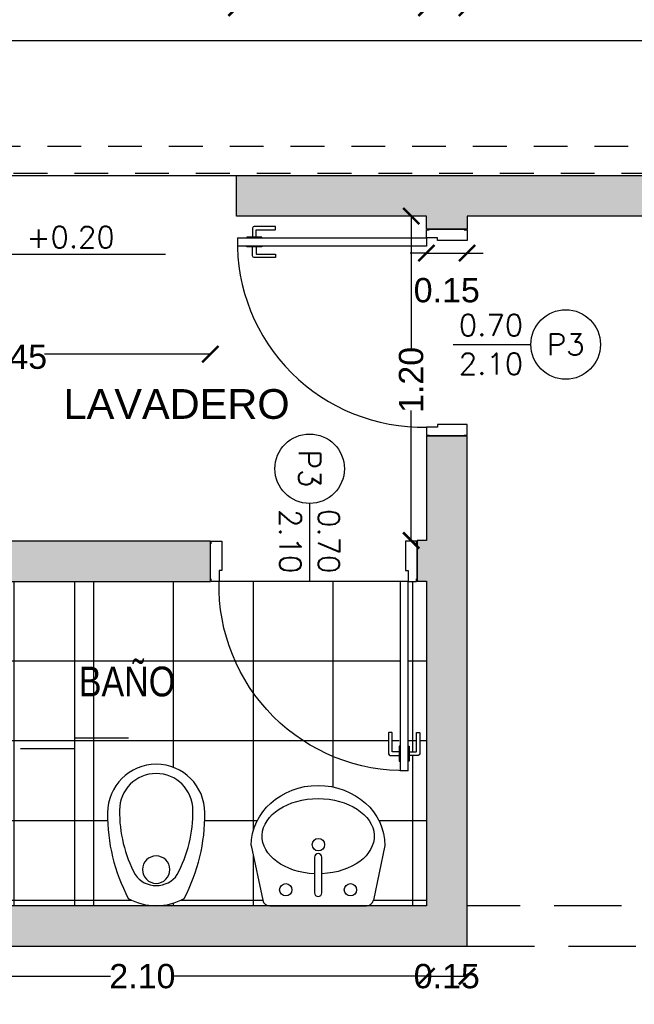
# Model space of a CAD drawing. Header units: millimetres. Extents: x 201 to 840, y 135 to 685.
# Tile 175 of 219: x 327.83 to 330.11, y 344.3 to 347.94. Entities that reach past the tile are written whole.
import ezdxf
from ezdxf.enums import TextEntityAlignment as Align

# ---------------------------------------------------------------- set-up
doc = ezdxf.new("R2010")
doc.units = ezdxf.units.MM
doc.linetypes.add('HIDDEN', pattern=[0.375, 0.25, -0.125])
doc.linetypes.add('HIDDEN2', pattern=[0.1875, 0.125, -0.0625])
for name, color, linetype in [('02', 2, 'Continuous'), ('ABERTURAS', 2, 'Continuous'), ('cota', 2, 'Continuous'), ('L1', 2, 'Continuous'), ('LLENO MURO', 251, 'Continuous'), ('muro', 6, 'Continuous'), ('NIVELES', 1, 'Continuous'), ('piso', 1, 'Continuous'), ('pluvial', 30, 'Continuous'), ('PROYECCIONES', 2, 'Continuous'), ('SANITARIO ARTEF', 2, 'Continuous'), ('TEXT', 4, 'Continuous')]:
    doc.layers.add(name, color=color, linetype=linetype)
doc.styles.add('ARIAL', font='arial.ttf', dxfattribs={"height": 0.06})
doc.styles.add('ROMANS', font='romans.shx')
doc.styles.add('STYLE1', font='ARIALUNI.TTF', dxfattribs={"height": 0.09})
doc.dimstyles.new('D3', dxfattribs={"dimscale": 0, "dimtxt": 0.09, "dimasz": 0.06, "dimexe": 0, "dimexo": 0.15, "dimgap": 0, "dimtad": 0, "dimzin": 0, "dimdsep": 46, "dimtxsty": 'STYLE1', "dimblk": 'ARCHTICK', "dimcen": 1, "dimse1": 1, "dimse2": 1, "dimclrd": 1, "dimclre": 1, "dimclrt": 3, "dimadec": 0, "dimazin": 0, "dimtfac": 1, "dimtmove": 2, "dimatfit": 1, "dimldrblk": 'OPEN90', "dimfxl": 1, "dimtolj": 1, "dimtzin": 0, "dimarcsym": 0})
pattern_1 = [(90, (315.1155305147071, 345.8632570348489), (-0.295275, 5.551115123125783e-17), []), (180, (315.1155305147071, 345.8632570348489), (-5.551115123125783e-17, -0.295275), [])]

# ---------------------------------------------------------------- blocks, each defined once
blk = doc.blocks.new('_ARCHTICK')
at = {"color": 0, "linetype": 'ByBlock', "const_width": 0.15}
blk.add_lwpolyline([(-0.5, -0.5), (0.5, 0.5)], dxfattribs=at)
blk = doc.blocks.new('*D45')
at = {"layer": 'cota', "color": 1, "lineweight": -2}
blk.add_line((331.7860214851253, 347.9851109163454), (329.4890547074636, 347.9851109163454), dxfattribs=at)
at = {"layer": 'DEFPOINTS', "color": 0}
for p in [(329.4890547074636, 347.9851109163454), (329.4890547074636, 347.2142263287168), (331.7860214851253, 347.2142263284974)]:
    blk.add_point(p, dxfattribs=at)
at = {"layer": 'cota', "color": 1, "lineweight": -2, "xscale": 0.06, "yscale": 0.06, "zscale": 0.06, "rotation": 180}
blk.add_blockref('_ARCHTICK', (329.4890547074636, 347.9851109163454), dxfattribs=at)
at = {"layer": 'cota', "color": 1, "lineweight": -2, "xscale": 0.06, "yscale": 0.06, "zscale": 0.06}
blk.add_blockref('_ARCHTICK', (331.7860214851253, 347.9851109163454), dxfattribs=at)
at = {"layer": 'cota', "color": 3, "insert": (330.1110214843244, 348.0626189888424), "char_height": 0.09, "attachment_point": 5, "style": 'STYLE1'}
blk.add_mtext('\\A1;2.30', dxfattribs=at)
blk = doc.blocks.new('_OPEN90')
at = {"color": 0, "linetype": 'ByBlock'}
for p, q in [((0, 0), (-1, 0)), ((-0.5, 0.5), (0, 0)), ((0, 0), (-0.5, -0.5))]:
    blk.add_line(p, q, dxfattribs=at)
blk = doc.blocks.new('*D46')
at = {"layer": 'cota', "color": 1, "lineweight": -2}
for p, q in [((329.3390547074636, 347.9851109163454), (329.2790547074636, 347.9851109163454)), ((329.4890547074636, 347.9851109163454), (329.3390547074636, 347.9851109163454)), ((329.4890547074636, 347.9851109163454), (329.5490547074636, 347.9851109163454))]:
    blk.add_line(p, q, dxfattribs=at)
at = {"layer": 'DEFPOINTS', "color": 0}
for p in [(329.3390547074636, 347.9851109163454), (329.3390547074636, 347.222531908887), (329.4890547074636, 347.2225319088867)]:
    blk.add_point(p, dxfattribs=at)
at = {"layer": 'cota', "color": 1, "lineweight": -2, "xscale": 0.06, "yscale": 0.06, "zscale": 0.06}
blk.add_blockref('_ARCHTICK', (329.3390547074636, 347.9851109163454), dxfattribs=at)
at = {"layer": 'cota', "color": 1, "lineweight": -2, "xscale": 0.06, "yscale": 0.06, "zscale": 0.06, "rotation": 180}
blk.add_blockref('_ARCHTICK', (329.4890547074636, 347.9851109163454), dxfattribs=at)
at = {"layer": 'cota', "color": 3, "insert": (329.4140547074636, 348.0451109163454), "char_height": 0.09, "attachment_point": 5, "style": 'STYLE1'}
blk.add_mtext('\\A1;0.15', dxfattribs=at)
blk = doc.blocks.new('*D47')
at = {"layer": 'cota', "color": 1, "lineweight": -2}
blk.add_line((328.6360214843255, 347.9851109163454), (327.2360214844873, 347.9851109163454), dxfattribs=at)
at = {"layer": 'DEFPOINTS', "color": 0}
for p in [(327.2360214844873, 347.9851109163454), (327.2360214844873, 347.257346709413), (328.6360214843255, 347.2573467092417)]:
    blk.add_point(p, dxfattribs=at)
at = {"layer": 'cota', "color": 1, "lineweight": -2, "xscale": 0.06, "yscale": 0.06, "zscale": 0.06, "rotation": 180}
blk.add_blockref('_ARCHTICK', (327.2360214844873, 347.9851109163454), dxfattribs=at)
at = {"layer": 'cota', "color": 1, "lineweight": -2, "xscale": 0.06, "yscale": 0.06, "zscale": 0.06}
blk.add_blockref('_ARCHTICK', (328.6360214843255, 347.9851109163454), dxfattribs=at)
at = {"layer": 'cota', "color": 3, "insert": (327.9360214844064, 348.0748035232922), "char_height": 0.09, "attachment_point": 5, "style": 'STYLE1'}
blk.add_mtext('\\A1;1.40', dxfattribs=at)
blk = doc.blocks.new('*D48')
at = {"layer": 'cota', "color": 1, "lineweight": -2}
blk.add_line((329.3390547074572, 347.9851109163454), (328.6360214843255, 347.9851109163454), dxfattribs=at)
at = {"layer": 'DEFPOINTS', "color": 0}
for p in [(328.6360214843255, 347.9851109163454), (328.6360214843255, 347.2142263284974), (329.3390547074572, 347.2142263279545)]:
    blk.add_point(p, dxfattribs=at)
at = {"layer": 'cota', "color": 1, "lineweight": -2, "xscale": 0.06, "yscale": 0.06, "zscale": 0.06, "rotation": 180}
blk.add_blockref('_ARCHTICK', (328.6360214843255, 347.9851109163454), dxfattribs=at)
at = {"layer": 'cota', "color": 1, "lineweight": -2, "xscale": 0.06, "yscale": 0.06, "zscale": 0.06}
blk.add_blockref('_ARCHTICK', (329.3390547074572, 347.9851109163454), dxfattribs=at)
at = {"layer": 'cota', "color": 3, "insert": (328.9590001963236, 348.0675381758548), "char_height": 0.09, "attachment_point": 5, "style": 'STYLE1'}
blk.add_mtext('\\A1;0.70', dxfattribs=at)
blk = doc.blocks.new('*D51')
at = {"layer": 'cota', "color": 1, "lineweight": -2}
for p, q in [((327.0860214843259, 348.1775582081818), (329.3921367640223, 348.1775582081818)), ((331.9360214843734, 348.1775582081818), (329.6299062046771, 348.1775582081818))]:
    blk.add_line(p, q, dxfattribs=at)
at = {"layer": 'DEFPOINTS', "color": 0}
for p in [(331.9360214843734, 348.1775582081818), (327.0860214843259, 347.3725319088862), (331.9360214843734, 347.3725319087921)]:
    blk.add_point(p, dxfattribs=at)
at = {"layer": 'cota', "color": 1, "lineweight": -2, "xscale": 0.06, "yscale": 0.06, "zscale": 0.06, "rotation": 180}
blk.add_blockref('_ARCHTICK', (327.0860214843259, 348.1775582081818), dxfattribs=at)
at = {"layer": 'cota', "color": 1, "lineweight": -2, "xscale": 0.06, "yscale": 0.06, "zscale": 0.06}
blk.add_blockref('_ARCHTICK', (331.9360214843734, 348.1775582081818), dxfattribs=at)
at = {"layer": 'cota', "color": 3, "insert": (329.5110214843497, 348.1775582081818), "char_height": 0.09, "attachment_point": 5, "style": 'STYLE1'}
blk.add_mtext('\\A1;4.85', dxfattribs=at)
blk = doc.blocks.new('*D60')
at = {"layer": 'cota', "color": 1, "lineweight": -2}
for p, q in [((329.2824255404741, 347.2142263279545), (329.2824255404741, 346.7203772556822)), ((329.2824255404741, 346.0132570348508), (329.2824255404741, 346.495254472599))]:
    blk.add_line(p, q, dxfattribs=at)
at = {"layer": 'DEFPOINTS', "color": 0}
for p in [(329.2824255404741, 347.2142263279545), (329.3390547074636, 347.2142263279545), (329.3390547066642, 346.0132570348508)]:
    blk.add_point(p, dxfattribs=at)
at = {"layer": 'cota', "color": 1, "lineweight": -2, "xscale": 0.06, "yscale": 0.06, "zscale": 0.06}
for p, rotation in [((329.2824255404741, 347.2142263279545), 90), ((329.2824255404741, 346.0132570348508), 270)]:
    blk.add_blockref('_ARCHTICK', p, dxfattribs=dict(at, rotation=rotation))
at = {"layer": 'cota', "color": 3, "insert": (329.282425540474, 346.6078158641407), "char_height": 0.09, "attachment_point": 5, "rotation": 90, "style": 'STYLE1'}
blk.add_mtext('\\A1;1.20', dxfattribs=at)
blk = doc.blocks.new('*D61')
at = {"layer": 'cota', "color": 1, "lineweight": -2}
for p, q in [((327.086021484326, 346.7032647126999), (327.6996777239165, 346.7032647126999)), ((328.5390706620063, 346.7032647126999), (327.9254144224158, 346.7032647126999))]:
    blk.add_line(p, q, dxfattribs=at)
at = {"layer": 'DEFPOINTS', "color": 0}
for p in [(328.5390706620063, 346.7032647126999), (327.086021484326, 346.0198078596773), (328.5390706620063, 346.0115022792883)]:
    blk.add_point(p, dxfattribs=at)
at = {"layer": 'cota', "color": 1, "lineweight": -2, "xscale": 0.06, "yscale": 0.06, "zscale": 0.06, "rotation": 180}
blk.add_blockref('_ARCHTICK', (327.086021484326, 346.7032647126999), dxfattribs=at)
at = {"layer": 'cota', "color": 1, "lineweight": -2, "xscale": 0.06, "yscale": 0.06, "zscale": 0.06}
blk.add_blockref('_ARCHTICK', (328.5390706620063, 346.7032647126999), dxfattribs=at)
at = {"layer": 'cota', "color": 3, "insert": (327.8125460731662, 346.6932482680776), "char_height": 0.09, "attachment_point": 5, "style": 'STYLE1'}
blk.add_mtext('\\A1;1.45', dxfattribs=at)
blk = doc.blocks.new('A2')
at = {"layer": '02'}
for centre, radius, start, end in [((-0.3438701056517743, 0), 0.18, 90.00000000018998, 180), ((-0.3364057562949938, -0.4821972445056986), 0.6622393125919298, 62.19066495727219, 90.64581604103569), ((-0.3536606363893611, -1.647987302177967e-17), 0.1356770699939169, 90.00000000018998, 180), ((-0.3480342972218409, -0.3634617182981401), 0.4991704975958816, 62.19066495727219, 90.64581604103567), ((-0.1703938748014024, -1.647987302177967e-17), 0.09562499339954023, 0, 54.71443519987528), ((-0.2090569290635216, 0), 0.2090569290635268, 330.3070498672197, 29.69295013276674), ((-0.3438701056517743, 0), 0.18, 180, 269.99999999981), ((-0.3536606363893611, -1.647987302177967e-17), 0.1356770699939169, 180, 269.99999999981), ((-0.1703938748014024, -1.647987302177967e-17), 0.09562499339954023, 305.2855648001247, 0), ((-0.3480342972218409, 0.3634617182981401), 0.4991704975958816, 269.3541839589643, 297.8093350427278), ((-0.3364057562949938, 0.4821972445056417), 0.6622393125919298, 269.3541839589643, 297.8093350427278)]:
    blk.add_arc(centre, radius, start, end, dxfattribs=at)
blk = doc.blocks.new('GBBRT')
at = {"layer": 'SANITARIO ARTEF', "ltscale": 0.01}
blk.add_circle((294.9322348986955, 272.9143749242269), 0.05072785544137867, dxfattribs=at)
at = {"layer": 'SANITARIO ARTEF', "ltscale": 0.8, "xscale": -1, "rotation": 270}
blk.add_blockref('A2', (294.9322348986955, 273.0480859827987), dxfattribs=at)
blk = doc.blocks.new('3T45G')
for p, q in [((295.2426281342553, 272.8853634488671), (295.2849203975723, 273.08710523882)), ((295.6687598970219, 273.1080897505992), (295.3110233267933, 273.1080897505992)), ((295.7373531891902, 272.8853634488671), (295.6949132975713, 273.0868708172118)), ((295.4759473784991, 273.060218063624), (295.4759473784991, 272.9287974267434)), ((295.5030766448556, 272.9287974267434), (295.5030766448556, 273.060218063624)), ((295.4759473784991, 272.9287974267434), (295.4763494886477, 272.9287974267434))]:
    blk.add_line(p, q)
for centre in [(295.3703164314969, 273.0488886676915), (295.6096648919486, 273.0488886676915)]:
    blk.add_circle(centre, 0.02265874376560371)
at = {"ltscale": 0.01}
blk.add_circle((295.4888459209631, 272.8817301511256), 0.02303431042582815, dxfattribs=at)
for centre, radius, start, end in [((295.3110233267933, 273.0813625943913), 0.02672715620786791, 90, 167.5925814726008), ((295.6687598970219, 273.0813625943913), 0.02672715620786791, 11.89336487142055, 90), ((295.4895120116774, 273.060218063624), 0.01356463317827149, 0, 180), ((295.4895120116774, 272.9287974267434), 0.01356463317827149, 180, 0)]:
    blk.add_arc(centre, radius, start, end)
at = {"extrusion": (0, 0, -1)}
for centre, major_axis, ratio, start_param, end_param in [((295.4898439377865, 272.8506247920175), (0.2073273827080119, -2.101736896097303e-12), 0.672131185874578, -1.506927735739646, 4.645311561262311), ((295.4899906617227, 272.8853634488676), (-0.2473625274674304, 0), 0.9004043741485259, 3.141592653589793, 6.283185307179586)]:
    blk.add_ellipse(centre, major_axis=major_axis, ratio=ratio, start_param=start_param, end_param=end_param, dxfattribs=at)
blk = doc.blocks.new('A$C5686393C')
at = {"layer": '02'}
for points in [[(0.03946607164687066, 0.06929181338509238), (0.01468134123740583, 0.06929181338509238, -0.4142135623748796), (0.01268134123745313, 0.07129181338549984), (0.01268134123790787, 0.1396105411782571, 0.4142135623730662), (0.01068134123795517, 0.1416105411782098), (0.002000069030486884, 0.1416105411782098, 0.414213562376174), (6.903007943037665e-08, 0.1396105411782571), (6.903007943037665e-08, 0.06295117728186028, 0.4142135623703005), (0.006340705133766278, 0.05661054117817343), (0.03946607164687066, 0.05661054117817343)], [(0.07589661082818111, 0.06929181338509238), (0.1006813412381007, 0.06929181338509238, 0.4142135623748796), (0.1026813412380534, 0.07129181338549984), (0.1026813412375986, 0.1396105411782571, -0.4142135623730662), (0.1046813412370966, 0.1416105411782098), (0.1133626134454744, 0.1416105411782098, -0.414213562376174), (0.1153626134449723, 0.1396105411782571), (0.1153626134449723, 0.06295117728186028, -0.4142135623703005), (0.1090219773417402, 0.05661054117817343), (0.07589661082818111, 0.05661054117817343)]]:
    blk.add_lwpolyline(points, format="xyb", dxfattribs=at)
for points in [[(0.04268134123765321, 0.09082734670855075), (0.03946607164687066, 0.09082734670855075), (0.03946607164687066, 0.03507500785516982), (0.04268134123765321, 0.03507500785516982)], [(0.0726813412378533, 0.09082734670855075), (0.07589661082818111, 0.09082734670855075), (0.07589661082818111, 0.03507500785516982), (0.0726813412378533, 0.03507500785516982)]]:
    blk.add_lwpolyline(points, dxfattribs=at)
at = {"layer": 'ABERTURAS', "ltscale": 0.01}
for points in [[(0.01268134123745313, 0.8401316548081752), (0.01268134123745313, 0.8501316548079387), (0.04268134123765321, 0.8501316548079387), (0.05268134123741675, 0.8501316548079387), (0.05268134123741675, 0.8001316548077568), (0.05268134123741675, 0.7411316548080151), (0.04268134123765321, 0.7411316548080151), (0.04268134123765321, 0.7001316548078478), (0.01268134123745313, 0.7001316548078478), (0.01268134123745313, 0.7101316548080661)], [(0.7726813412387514, 0.8401316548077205), (0.7726813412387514, 0.850131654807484), (0.7426813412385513, 0.850131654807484), (0.7326813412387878, 0.850131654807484), (0.7326813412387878, 0.8001316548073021), (0.7326813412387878, 0.7411316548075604), (0.7426813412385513, 0.7411316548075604), (0.7426813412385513, 0.700131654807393), (0.7726813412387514, 0.700131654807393), (0.7726813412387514, 0.7101316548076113)], [(0.04268134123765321, 0.0001316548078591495), (0.04268134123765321, 0.7001316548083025), (0.0726813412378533, 0.7001316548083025), (0.0726813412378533, 0.0001316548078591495)], [(0.04268134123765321, 0.0001316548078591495), (0.0726813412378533, 0.0001316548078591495)]]:
    blk.add_lwpolyline(points, dxfattribs=at)
at = {"layer": 'ABERTURAS', "color": 1, "ltscale": 0.01}
blk.add_arc((0.0576813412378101, 0.6851316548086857), 0.6851642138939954, 268.7455483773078, 1.254451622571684, dxfattribs=at)
at = {"layer": 'muro'}
for points in [[(0.0101813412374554, 0.7001316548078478), (0.0101813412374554, 0.8501316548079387)], [(0.7751813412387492, 0.700131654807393), (0.7751813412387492, 0.850131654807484)]]:
    blk.add_lwpolyline(points, dxfattribs=at)
blk = doc.blocks.new('*D291')
at = {"layer": 'cota', "color": 1, "lineweight": -2}
for p, q in [((327.236021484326, 344.4005115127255), (328.1699425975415, 344.4005115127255)), ((329.3390547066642, 344.4005115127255), (328.4051335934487, 344.4005115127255))]:
    blk.add_line(p, q, dxfattribs=at)
at = {"layer": 'DEFPOINTS', "color": 0}
for p in [(329.3390547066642, 344.6615022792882), (327.236021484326, 344.5115022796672), (327.236021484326, 344.4005115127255)]:
    blk.add_point(p, dxfattribs=at)
at = {"layer": 'cota', "color": 1, "lineweight": -2, "xscale": 0.06, "yscale": 0.06, "zscale": 0.06, "rotation": 180}
blk.add_blockref('_ARCHTICK', (327.236021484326, 344.4005115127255), dxfattribs=at)
at = {"layer": 'cota', "color": 1, "lineweight": -2, "xscale": 0.06, "yscale": 0.06, "zscale": 0.06}
blk.add_blockref('_ARCHTICK', (329.3390547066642, 344.4005115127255), dxfattribs=at)
at = {"layer": 'cota', "color": 3, "insert": (328.2875380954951, 344.4005115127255), "char_height": 0.09, "attachment_point": 5, "style": 'STYLE1'}
blk.add_mtext('\\A1;2.10', dxfattribs=at)
blk = doc.blocks.new('*D292')
at = {"layer": 'cota', "color": 1, "lineweight": -2}
for p, q in [((329.3390547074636, 347.0774660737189), (329.2790547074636, 347.0774660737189)), ((329.3390547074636, 347.0774660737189), (329.4890547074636, 347.0774660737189)), ((329.4890547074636, 347.0774660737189), (329.5490547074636, 347.0774660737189))]:
    blk.add_line(p, q, dxfattribs=at)
at = {"layer": 'DEFPOINTS', "color": 0}
for p in [(329.3390547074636, 347.2142263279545), (329.4890547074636, 347.2142263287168), (329.4890547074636, 347.0774660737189)]:
    blk.add_point(p, dxfattribs=at)
at = {"layer": 'cota', "color": 1, "lineweight": -2, "xscale": 0.06, "yscale": 0.06, "zscale": 0.06}
blk.add_blockref('_ARCHTICK', (329.3390547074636, 347.0774660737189), dxfattribs=at)
at = {"layer": 'cota', "color": 1, "lineweight": -2, "xscale": 0.06, "yscale": 0.06, "zscale": 0.06, "rotation": 180}
blk.add_blockref('_ARCHTICK', (329.4890547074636, 347.0774660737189), dxfattribs=at)
at = {"layer": 'cota', "color": 3, "insert": (329.4140547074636, 346.9395192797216), "char_height": 0.09, "attachment_point": 5, "style": 'STYLE1'}
blk.add_mtext('\\A1;0.15', dxfattribs=at)
blk = doc.blocks.new('*D320')
at = {"layer": 'cota', "color": 1, "lineweight": -2}
blk.add_line((329.3390547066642, 344.4005115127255), (329.4890547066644, 344.4005115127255), dxfattribs=at)
at = {"layer": 'DEFPOINTS', "color": 0}
for p in [(329.3390547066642, 344.6615022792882), (329.4890547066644, 344.6615022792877), (329.4890547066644, 344.4005115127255)]:
    blk.add_point(p, dxfattribs=at)
at = {"layer": 'cota', "color": 1, "lineweight": -2, "xscale": 0.06, "yscale": 0.06, "zscale": 0.06, "rotation": 180}
blk.add_blockref('_ARCHTICK', (329.3390547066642, 344.4005115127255), dxfattribs=at)
at = {"layer": 'cota', "color": 1, "lineweight": -2, "xscale": 0.06, "yscale": 0.06, "zscale": 0.06}
blk.add_blockref('_ARCHTICK', (329.4890547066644, 344.4005115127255), dxfattribs=at)
at = {"layer": 'cota', "color": 3, "insert": (329.4140547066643, 344.4005115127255), "char_height": 0.09, "attachment_point": 5, "style": 'STYLE1'}
blk.add_mtext('\\A1;0.15', dxfattribs=at)

msp = doc.modelspace()

# ---------------------------------------------------------------- hatches: boundary and pattern name
at = {"layer": 'LLENO MURO'}
h = msp.add_hatch(color=256, dxfattribs=at)
h.paths.add_polyline_path([(328.6842667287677, 347.3642263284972), (328.6360214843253, 347.3642263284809), (328.6360214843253, 347.2142263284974), (328.6842667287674, 347.2142263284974)])
h.paths.add_polyline_path([(329.0710214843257, 342.0615022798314), (327.236021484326, 342.0615022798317), (327.236021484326, 342.5965022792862), (327.086021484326, 342.5965022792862), (327.0860214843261, 338.8615022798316), (328.1360214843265, 338.8615022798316), (328.1360214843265, 339.0115022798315), (327.236021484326, 339.0115022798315), (327.236021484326, 341.9115022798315), (329.0710214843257, 341.9115022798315)])
h.paths.add_polyline_path([(330.9860214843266, 339.0115022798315), (330.1860214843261, 339.0115022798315), (330.1860214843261, 341.9115022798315), (330.2860214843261, 341.9115022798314), (330.2860214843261, 342.0615022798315), (329.9360214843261, 342.0615022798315), (329.9360214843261, 341.9115022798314), (330.0360214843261, 341.9115022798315), (330.0360214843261, 339.0115022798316), (329.1360214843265, 339.0115022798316), (329.1360214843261, 338.8615022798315), (330.9860214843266, 338.8615022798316)])
h.paths.add_polyline_path([(331.9360214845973, 345.4629022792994), (331.7860214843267, 345.4629022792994), (331.7860214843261, 344.6615022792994), (331.186021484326, 344.6615022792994), (331.186021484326, 344.5115022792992), (331.7860214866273, 344.5115022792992), (331.7860214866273, 344.4615022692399), (331.936021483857, 344.4615022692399)])
h.paths.add_polyline_path([(331.9360214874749, 347.3642263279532), (330.1110214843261, 347.3642263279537), (330.1110214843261, 347.2142263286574), (331.7860214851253, 347.2142263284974), (331.7860214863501, 346.3115022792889), (331.9360214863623, 346.3115022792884)])
h.paths.add_polyline_path([(330.1110214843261, 347.3642263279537), (328.6842667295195, 347.364226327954), (328.6842667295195, 347.2142263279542), (329.3390547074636, 347.2142263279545), (329.3390547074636, 347.1659810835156), (329.4890547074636, 347.1659810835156), (329.4890547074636, 347.2142263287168), (330.1110214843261, 347.2142263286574)])
h.paths.add_polyline_path([(329.4890547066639, 346.4009810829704), (329.3390547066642, 346.4009810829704), (329.3390547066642, 346.0132570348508), (329.3040706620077, 346.0132570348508), (329.3040706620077, 345.8632570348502), (329.3390547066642, 345.8632570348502), (329.3390547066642, 344.6615022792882), (327.236021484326, 344.6615022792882), (327.2360214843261, 344.9640182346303), (327.0860214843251, 344.9640182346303), (327.0860214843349, 344.4615022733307), (327.2360214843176, 344.4615022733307), (327.236021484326, 344.5115022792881), (329.4890547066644, 344.5115022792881)])
h.paths.add_polyline_path([(328.5390706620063, 346.0115022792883), (327.0860214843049, 346.011502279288), (327.0860214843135, 345.5640182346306), (327.2360214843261, 345.5640182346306), (327.2360214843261, 345.8615022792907), (328.5390706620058, 345.8615022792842)])
h.paths.add_polyline_path([(327.2360214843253, 347.3642263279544), (327.0860214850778, 347.3642263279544), (327.0860214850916, 346.0115022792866), (327.2360214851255, 346.0115022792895)])
h.paths.add_polyline_path([(332.9360214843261, 342.0615022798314), (331.936021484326, 342.0615022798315), (331.9360214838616, 342.5965022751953), (331.7860214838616, 342.5965022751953), (331.7860214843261, 342.0615022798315), (331.1510214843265, 342.0615022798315), (331.1510214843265, 341.9115022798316), (332.7860214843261, 341.9115022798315), (332.7860214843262, 339.0115022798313), (331.9860214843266, 339.0115022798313), (331.9860214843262, 338.8615022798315), (332.9360214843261, 338.8615022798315)])
h.paths.add_polyline_path([(326.8043972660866, 341.7333252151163), (326.8043972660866, 341.3572389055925), (326.9234597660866, 341.3572389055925), (326.9234597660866, 341.7333252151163)])
h.paths.add_polyline_path([(326.5728322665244, 339.548799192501), (326.5728322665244, 338.3709069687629), (326.7067783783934, 338.3709069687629), (326.7067783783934, 339.548799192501)])
h.paths.add_polyline_path([(332.1219817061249, 338.3605917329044), (333.2998739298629, 338.3605917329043), (333.2998739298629, 338.4945378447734), (332.1219817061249, 338.4945378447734)])
at = {"layer": 'piso'}
h = msp.add_hatch(dxfattribs=at)
h.set_pattern_fill('ANSI37', color=250, scale=0.093, angle=45, style=0)
h.set_pattern_definition(pattern_1)
h.paths.add_polyline_path([(328.0360214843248, 345.8615022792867), (327.2360214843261, 345.8615022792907), (327.2360214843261, 345.5640182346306), (327.2360214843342, 345.5214809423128), (327.2368556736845, 345.447205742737, -0.4044002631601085), (327.2416876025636, 345.4522029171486), (327.2496830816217, 345.4524718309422, -0.4142135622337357), (327.2548483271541, 345.4476427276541), (327.2548698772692, 345.4470019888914, -0.1133755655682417), (327.2560160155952, 345.442673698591), (327.2587027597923, 345.280216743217, -0.414213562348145), (327.2538736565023, 345.2750514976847), (327.2524136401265, 345.2750023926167), (327.2524563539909, 345.273779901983, -0.8961924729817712), (327.250286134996, 345.2540182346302), (327.2400214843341, 345.2540182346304), (327.2400214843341, 345.2487908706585), (327.2360214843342, 345.2487908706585), (327.2360214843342, 345.0065555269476), (327.2360214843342, 344.9665555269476), (327.236021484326, 344.6615022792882), (327.6210214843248, 344.6615022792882), (327.6210214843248, 344.9063130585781, -8.871629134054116), (327.6510214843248, 344.9063130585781), (327.6510214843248, 344.6615022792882), (328.0360214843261, 344.6615022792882)])
h = msp.add_hatch(dxfattribs=at)
h.set_pattern_fill('ANSI37', color=250, scale=0.093, angle=45, style=0)
h.set_pattern_definition(pattern_1)
h.paths.add_polyline_path([(329.2415706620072, 345.8632570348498), (328.5715706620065, 345.8632570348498, 0.4142135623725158), (329.2415706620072, 345.1632570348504), (329.2415706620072, 345.1982003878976), (329.2383553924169, 345.1982003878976), (329.2383553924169, 345.2197359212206), (329.2052300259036, 345.2197359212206, -0.414213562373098), (329.1988893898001, 345.2260765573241), (329.1988893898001, 345.3047359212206), (329.2115706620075, 345.3047359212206), (329.211570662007, 345.2344171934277, 0.4142135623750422), (329.2135706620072, 345.2324171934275), (329.2383553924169, 345.2324171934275), (329.2383553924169, 345.253952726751)], flags=17)
edge = h.paths.add_edge_path()
edge.add_line((328.5715706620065, 345.8632570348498), (328.5390706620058, 345.8632570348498))
edge.add_line((328.5390706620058, 345.8632570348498), (328.5390706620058, 345.8615022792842))
edge.add_line((328.5390706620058, 345.8615022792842), (328.0360214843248, 345.8615022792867))
edge.add_line((328.0360214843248, 345.8615022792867), (328.0360214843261, 344.6615022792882))
edge.add_line((328.0360214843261, 344.6615022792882), (328.3390547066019, 344.6615022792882))
edge.add_arc((328.3387455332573, 344.8705589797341), 0.2090569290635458, 240.3070498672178, 270.08473449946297, ccw=False)
edge.add_arc((328.820942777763, 344.9979078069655), 0.6622393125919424, 179.3541839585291, 207.8093350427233, ccw=False)
edge.add_arc((328.3387455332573, 345.0053721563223), 0.1800000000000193, 90, 179.9999999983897, ccw=False)
edge.add_arc((328.3387455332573, 345.0053721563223), 0.1800000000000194, -1.610374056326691e-09, 90, ccw=False)
edge.add_arc((327.8565482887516, 344.9979078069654), 0.6622393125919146, -27.80933504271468, 0.6458160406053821, ccw=False)
edge.add_arc((328.3387455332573, 344.8705589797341), 0.2090569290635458, 270.08473449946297, 299.6929501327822, ccw=False)
edge.add_line((328.339054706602, 344.6615022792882), (328.759171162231, 344.6615022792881))
edge.add_arc((328.759171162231, 344.688229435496), 0.02672715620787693, 191.8933648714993, 270, ccw=False)
edge.add_line((328.7330177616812, 344.6827212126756), (328.6905778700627, 344.8842285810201))
edge.add_ellipse((328.9379403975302, 344.8842285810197), major_axis=(-0.2473625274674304, 2.406987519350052e-13), ratio=0.9004043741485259, start_angle=180.000000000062, end_angle=360.0000000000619, ccw=False)
edge.add_line((329.1853029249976, 344.8842285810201), (329.1431193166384, 344.6830050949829))
edge.add_arc((329.1169077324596, 344.688229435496), 0.02672715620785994, 270, 348.727855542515, ccw=False)
edge.add_line((329.1169077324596, 344.6615022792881), (329.3390547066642, 344.6615022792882))
edge.add_line((329.3390547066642, 344.6615022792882), (329.3390547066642, 345.8632570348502))
edge.add_line((329.3390547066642, 345.8632570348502), (329.3040706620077, 345.8632570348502))
edge.add_line((329.3040706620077, 345.8632570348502), (329.2715706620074, 345.8632570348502))
edge.add_line((329.2715706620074, 345.8632570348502), (329.2715706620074, 345.253952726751))
edge.add_line((329.2715706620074, 345.253952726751), (329.2747859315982, 345.253952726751))
edge.add_line((329.2747859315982, 345.253952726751), (329.2747859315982, 345.2324171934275))
edge.add_line((329.2747859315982, 345.2324171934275), (329.2995706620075, 345.2324171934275))
edge.add_arc((329.2995706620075, 345.2344171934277), 0.002000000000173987, 270, 360)
edge.add_line((329.3015706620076, 345.2344171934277), (329.3015706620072, 345.3047359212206))
edge.add_line((329.3015706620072, 345.3047359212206), (329.314251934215, 345.3047359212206))
edge.add_line((329.314251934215, 345.3047359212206), (329.314251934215, 345.2260765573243))
edge.add_arc((329.3079112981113, 345.2260765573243), 0.006340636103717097, -90, 0, ccw=False)
edge.add_line((329.3079112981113, 345.2197359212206), (329.2747859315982, 345.2197359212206))
edge.add_line((329.2747859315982, 345.2197359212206), (329.2747859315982, 345.1982003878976))
edge.add_line((329.2747859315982, 345.1982003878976), (329.2715706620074, 345.1632570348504))
edge.add_arc((329.2565706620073, 345.8482570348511), 0.6851642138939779, 178.7455483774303, 271.2544516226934, ccw=False)

# ---------------------------------------------------------------- linework, layer by layer
at = {"layer": 'L1'}
for p, q in [((329.4383149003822, 346.7389684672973), (329.7255820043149, 346.7389684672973)), ((328.9065706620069, 346.1505241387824), (328.9065706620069, 345.8632570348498))]:
    msp.add_line(p, q, dxfattribs=at)
for centre in [(329.8541695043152, 346.7389684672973), (328.9065706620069, 346.2791116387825)]:
    msp.add_circle(centre, 0.1285875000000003, dxfattribs=at)
at = {"layer": 'muro', "color": 2}
msp.add_line((327.2360214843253, 347.3642263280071), (328.6360214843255, 347.3642263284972), dxfattribs=at)
at = {"layer": 'muro', "color": 1, "linetype": 'HIDDEN'}
for p, q in [((331.186021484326, 344.6615022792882), (329.4890547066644, 344.6615022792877)), ((329.4890547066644, 344.5115022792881), (331.186021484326, 344.5115022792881))]:
    msp.add_line(p, q, dxfattribs=at)
at = {"layer": 'muro'}
for points in [[(331.9360214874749, 347.3642263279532), (331.9360214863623, 346.3115022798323), (331.7860214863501, 346.3115022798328), (331.7860214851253, 347.2142263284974), (329.4890547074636, 347.2142263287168), (329.4890547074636, 347.1659810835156), (329.3390547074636, 347.1659810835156), (329.3390547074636, 347.2142263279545), (328.6360214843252, 347.2142263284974), (328.6360214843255, 347.3642263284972), (331.9360214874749, 347.3642263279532)], [(327.2360214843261, 344.9640182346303), (327.0860214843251, 344.9640182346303), (327.0860214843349, 344.4615022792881), (327.2360214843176, 344.4615022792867), (327.236021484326, 344.5115022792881), (329.4890547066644, 344.5115022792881), (329.4890547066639, 346.4009810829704), (329.3390547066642, 346.4009810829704), (329.3390547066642, 346.0132570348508), (329.3040706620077, 346.0132570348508), (329.3040706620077, 345.8632570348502), (329.3390547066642, 345.8632570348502), (329.3390547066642, 344.6615022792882), (327.236021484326, 344.6615022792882), (327.2360214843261, 344.9640182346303)], [(327.0860214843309, 345.5640182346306), (327.2360214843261, 345.5640182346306), (327.2360214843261, 345.8615022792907), (328.5390706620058, 345.8615022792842), (328.5390706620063, 346.0115022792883), (327.2360214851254, 346.011502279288)]]:
    msp.add_lwpolyline(points, dxfattribs=at)
at = {"layer": 'NIVELES', "color": 3}
msp.add_line((327.5952049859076, 347.0734226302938), (328.3732461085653, 347.0734226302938), dxfattribs=at)
at = {"layer": 'piso'}
msp.add_line((327.0195139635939, 347.864226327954), (332.4360199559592, 347.864226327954), dxfattribs=at)
at = {"layer": 'piso', "color": 2, "ltscale": 0.01}
msp.add_line((328.0360214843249, 345.8615022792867), (328.0360214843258, 344.6615022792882), dxfattribs=at)
at = {"layer": 'piso', "color": 250}
msp.add_lwpolyline([(328.5715706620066, 345.8632570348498), (329.2415706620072, 345.8632570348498)], dxfattribs=at)
at = {"layer": 'piso', "color": 3, "ltscale": 0.01}
msp.add_lwpolyline([(328.2360214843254, 345.2823796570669), (328.0360214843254, 345.2823796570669), (328.0360214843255, 345.2423796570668), (327.8360214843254, 345.2423796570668)], dxfattribs=at)
at = {"layer": 'pluvial', "linetype": 'HIDDEN2'}
msp.add_lwpolyline([(326.586021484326, 347.4725319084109), (332.4360215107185, 347.4725319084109), (332.4360215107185, 347.8725319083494), (332.5360215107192, 347.8725319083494), (332.5360215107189, 342.0698078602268), (332.4360215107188, 342.0698078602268), (332.4360215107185, 347.3725319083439), (326.5860214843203, 347.3725319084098), (326.586021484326, 338.3698078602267), (326.486021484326, 338.3698078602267), (326.486021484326, 347.8725319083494), (326.586021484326, 347.8725319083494), (326.586021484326, 347.4725319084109)], dxfattribs=at)
at = {"layer": 'PROYECCIONES', "linetype": 'HIDDEN'}
msp.add_lwpolyline([(326.586021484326, 338.3615022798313), (326.586021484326, 347.864226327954), (332.4360199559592, 347.864226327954), (332.4360215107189, 342.0615022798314), (333.4360214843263, 342.0615022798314), (333.4360214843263, 338.3615022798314)], close=True, dxfattribs=at)

# ---------------------------------------------------------------- block references
at = {"layer": 'ABERTURAS', "rotation": 270}
msp.add_blockref('A$C5686393C', (328.6389230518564, 347.1761624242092), dxfattribs=at)
at = {"layer": 'ABERTURAS', "xscale": -1}
msp.add_blockref('A$C5686393C', (329.3142520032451, 345.1613706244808), dxfattribs=at)
at = {"layer": 'SANITARIO ARTEF', "xscale": -1, "rotation": 180}
msp.add_blockref('GBBRT', (33.40651063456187, 617.7095880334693), dxfattribs=at)
at = {"layer": 'SANITARIO ARTEF', "rotation": 180}
msp.add_blockref('3T45G', (624.427931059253, 617.7695920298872), dxfattribs=at)

# ---------------------------------------------------------------- texts
at = {"layer": 'L1', "style": 'ROMANS'}
msp.add_attdef('0.70', (329.4588664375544, 346.7707184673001), '0.80', height=0.079375, dxfattribs=at)
msp.add_attdef('P3', text='p1', height=0.079375, dxfattribs=at).set_placement((329.8541695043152, 346.7389684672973), align=Align.MIDDLE)
msp.add_attdef('2.10', text='2.10', height=0.079375, dxfattribs=at).set_placement((329.4588664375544, 346.7072184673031), align=Align.TOP_LEFT)
msp.add_attdef('P3', text='p1', height=0.079375, rotation=270, dxfattribs=at).set_placement((328.9065706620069, 346.2791116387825), align=Align.MIDDLE)
msp.add_attdef('2.10', text='2.10', height=0.079375, rotation=270, dxfattribs=at).set_placement((328.8748206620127, 346.1299726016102), align=Align.TOP_LEFT)
msp.add_attdef('0.70', (328.9383206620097, 346.1299726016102), '0.80', height=0.079375, rotation=270, dxfattribs=at)
at = {"layer": 'NIVELES', "color": 2, "style": 'ROMANS'}
msp.add_attdef('+0.20', (327.8586899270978, 347.096463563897), '_0.00', height=0.079375, dxfattribs=at)
at = {"layer": 'TEXT', "style": 'ARIAL'}
msp.add_text('LAVADERO', height=0.11, dxfattribs=at).set_placement((327.9957693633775, 346.4638468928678))
at = {"layer": 'TEXT', "insert": (328.0522135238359, 345.4351168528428), "char_height": 0.11, "attachment_point": 7, "style": 'ARIAL'}
msp.add_mtext_dynamic_manual_height_columns('{\\fTechnic|b0|i0|c2|p2;BAÑO}', width=0.7198728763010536, gutter_width=12.5, heights=[0], dxfattribs=at)

# ---------------------------------------------------------------- dimensions: what is measured, and where the dimension line sits
at = {"layer": 'cota'}
for base, p1, p2, picture, middle in [((331.9360214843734, 348.1775582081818), (327.0860214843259, 347.3725319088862), (331.9360214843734, 347.3725319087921), '*D51', (329.5110214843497, 348.1775582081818)), ((329.3390547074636, 347.9851109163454), (329.4890547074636, 347.2225319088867), (329.3390547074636, 347.222531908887), '*D46', (329.4140547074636, 348.0451109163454))]:
    dim = msp.add_linear_dim(base=base, p1=p1, p2=p2, angle=180, dimstyle='D3', override={"dimscale": 1}, dxfattribs=at)
    dim.commit()
    dim.dimension.update_dxf_attribs({"geometry": picture, "text_midpoint": middle})
for base, p1, p2, angle, picture, middle in [((327.2360214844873, 347.9851109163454), (328.6360214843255, 347.2573467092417), (327.2360214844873, 347.257346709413), 180, '*D47', (327.9360214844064, 348.0748035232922)), ((328.6360214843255, 347.9851109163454), (329.3390547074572, 347.2142263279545), (328.6360214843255, 347.2142263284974), 180, '*D48', (328.9590001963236, 348.0675381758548)), ((329.4890547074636, 347.9851109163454), (331.7860214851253, 347.2142263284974), (329.4890547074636, 347.2142263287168), 180, '*D45', (330.1110214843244, 348.0626189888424)), ((329.2824255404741, 347.2142263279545), (329.3390547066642, 346.0132570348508), (329.3390547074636, 347.2142263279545), 90, '*D60', (329.282425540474, 346.6078158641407)), ((328.5390706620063, 346.7032647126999), (327.086021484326, 346.0198078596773), (328.5390706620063, 346.0115022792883), 180, '*D61', (327.8125460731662, 346.6932482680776))]:
    dim = msp.add_linear_dim(base=base, p1=p1, p2=p2, angle=angle, dimstyle='D3', override={"dimscale": 1}, dxfattribs=at)
    dim.commit()
    dim.dimension.update_dxf_attribs({"geometry": picture, "text_midpoint": middle, "dimtype": 160})
for base, p1, p2, picture, middle in [((329.4890547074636, 347.0774660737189), (329.3390547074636, 347.2142263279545), (329.4890547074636, 347.2142263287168), '*D292', (329.4140547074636, 346.9395192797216)), ((327.236021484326, 344.4005115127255), (329.3390547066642, 344.6615022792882), (327.236021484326, 344.5115022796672), '*D291', (328.2875380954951, 344.4005115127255))]:
    dim = msp.add_linear_dim(base=base, p1=p1, p2=p2, dimstyle='D3', override={"dimscale": 1}, dxfattribs=at)
    dim.commit()
    dim.dimension.update_dxf_attribs({"geometry": picture, "text_midpoint": middle})
dim = msp.add_linear_dim(base=(329.4890547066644, 344.4005115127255), p1=(329.3390547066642, 344.6615022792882), p2=(329.4890547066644, 344.6615022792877), dimstyle='D3', override={"dimscale": 1}, dxfattribs=at)
dim.commit()
dim.dimension.update_dxf_attribs({"geometry": '*D320', "text_midpoint": (329.4140547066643, 344.4005115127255), "dimtype": 160})

doc.saveas('drawing.dxf')
